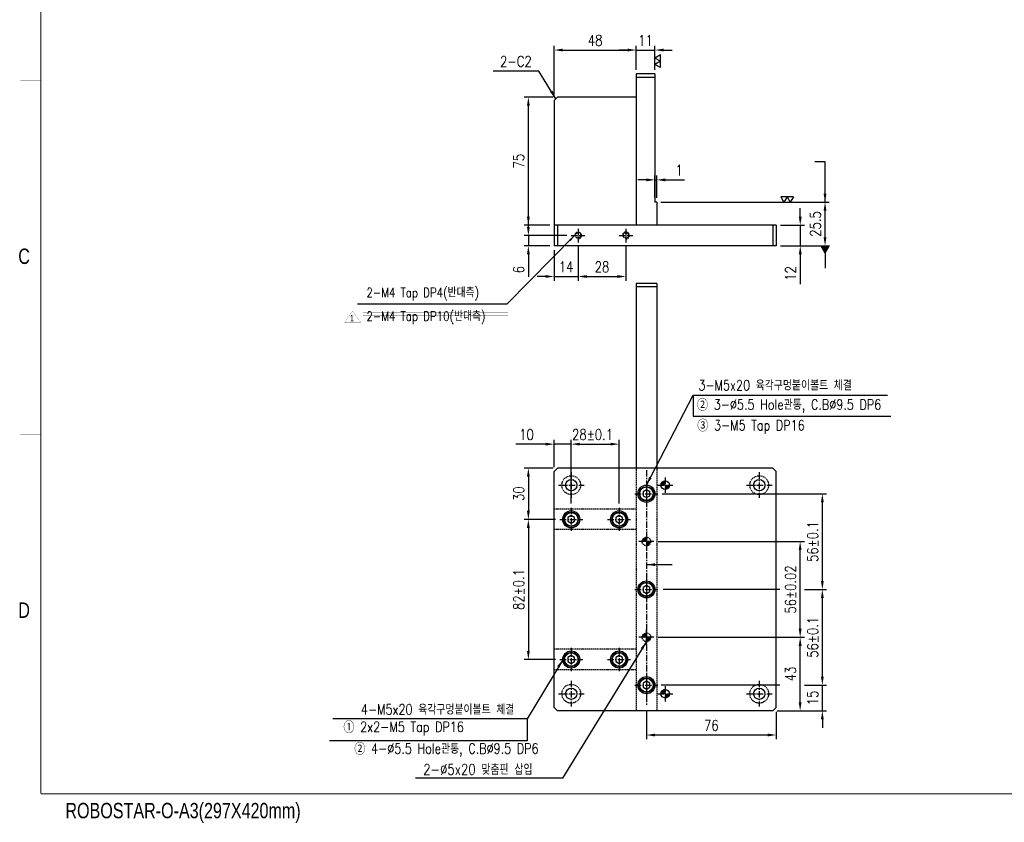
# Model space of a CAD drawing. Extents: x 2848 to 4001, y -7894 to -7084.
# Tile 1 of 4: x 2849 to 3425, y -7894 to -7424. Entities that reach past the tile are written whole.
import ezdxf
from ezdxf.enums import TextEntityAlignment as Align

# ---------------------------------------------------------------- set-up
doc = ezdxf.new("R2010")
doc.units = 0
doc.header["$LTSCALE"] = 3
doc.linetypes.add('CENTER', pattern=[2, 1.25, -0.25, 0.25, -0.25])
doc.linetypes.add('HIDDEN', pattern=[0.375, 0.25, -0.125])
doc.layers.get('0').update_dxf_attribs({"linetype": 'CONTINUOUS'})
doc.layers.get('DEFPOINTS').update_dxf_attribs({"linetype": 'CONTINUOUS'})
for name, color, linetype in [('3', 4, 'CONTINUOUS'), ('CENTERLINE', 3, 'CENTER'), ('DIM', 2, 'CONTINUOUS'), ('DIMENSION', 4, 'CONTINUOUS'), ('HATCHLINE', 1, 'CONTINUOUS'), ('HIDDENLINE', 5, 'HIDDEN')]:
    doc.layers.add(name, color=color, linetype=linetype)
doc.styles.add('GHS', font='romans.shx', dxfattribs={"width": 0.8, "bigfont": 'ghs.shx'})
doc.styles.get("Standard").update_dxf_attribs({"font": 'Gulim.ttf'})
doc.dimstyles.new('ISO-25(x2.5)', dxfattribs={"dimscale": 2.5, "dimtxt": 2.5, "dimasz": 2, "dimexe": 1, "dimexo": 1, "dimgap": 1, "dimtad": 1, "dimdec": 4, "dimdsep": 46, "dimtxsty": 'GHS', "dimcen": 0, "dimclrd": 256, "dimclre": 256, "dimclrt": 9, "dimadec": 0, "dimazin": 0, "dimtfac": 1, "dimtdec": 4, "dimtmove": 0, "dimatfit": 3, "dimfxl": 0, "dimtolj": 1, "dimarcsym": 0})

# ---------------------------------------------------------------- blocks, each defined once
blk = doc.blocks.new('*D37')
at = {"layer": 'DEFPOINTS', "color": 0}
for p in [(3305.4, -7813.51), (3318.4, -7813.51), (3289.4, -7828.51)]:
    blk.add_point(p, dxfattribs=at)
at = {"layer": 'DIMENSION', "lineweight": -2}
for p, q in [((3318.4, -7808.51), (3318.4, -7803.51)), ((3307.9, -7813.51), (3320.9, -7813.51)), ((3318.4, -7828.51), (3318.4, -7813.51)), ((3291.9, -7828.51), (3320.9, -7828.51)), ((3318.4, -7833.51), (3318.4, -7838.51))]:
    blk.add_line(p, q, dxfattribs=at)
at = {"layer": 'DIMENSION'}
for points in [[(3317.56, -7808.51), (3319.23, -7808.51), (3318.4, -7813.51)], [(3317.56, -7833.51), (3319.23, -7833.51), (3318.4, -7828.51)]]:
    blk.add_solid(points, dxfattribs=at)
at = {"layer": 'DIMENSION', "color": 9, "insert": (3312.77, -7821.01), "char_height": 6.25, "attachment_point": 5, "rotation": 90, "style": 'GHS'}
blk.add_mtext('\\A1;15', dxfattribs=at)
blk = doc.blocks.new('*D36')
at = {"layer": 'DEFPOINTS', "color": 0}
for p in [(3305.4, -7757.51), (3318.4, -7757.51), (3305.4, -7813.51)]:
    blk.add_point(p, dxfattribs=at)
at = {"layer": 'DIMENSION', "lineweight": -2}
for p, q in [((3307.9, -7757.51), (3320.9, -7757.51)), ((3318.4, -7808.51), (3318.4, -7762.51)), ((3307.9, -7813.51), (3320.9, -7813.51))]:
    blk.add_line(p, q, dxfattribs=at)
at = {"layer": 'DIMENSION'}
for points in [[(3317.56, -7762.51), (3319.23, -7762.51), (3318.4, -7757.51)], [(3317.56, -7808.51), (3319.23, -7808.51), (3318.4, -7813.51)]]:
    blk.add_solid(points, dxfattribs=at)
at = {"layer": 'DIMENSION', "color": 9, "insert": (3312.77, -7785.51), "char_height": 6.25, "attachment_point": 5, "rotation": 90, "style": 'GHS'}
blk.add_mtext('\\A1;56%%P0.1', dxfattribs=at)
blk = doc.blocks.new('*D35')
at = {"layer": 'DEFPOINTS', "color": 0}
for p in [(3222.2, -7701.51), (3318.4, -7701.51), (3305.4, -7757.51)]:
    blk.add_point(p, dxfattribs=at)
at = {"layer": 'DIMENSION', "lineweight": -2}
for p, q in [((3224.7, -7701.51), (3320.9, -7701.51)), ((3318.4, -7752.51), (3318.4, -7706.51)), ((3307.9, -7757.51), (3320.9, -7757.51))]:
    blk.add_line(p, q, dxfattribs=at)
at = {"layer": 'DIMENSION'}
for points in [[(3317.56, -7706.51), (3319.23, -7706.51), (3318.4, -7701.51)], [(3317.56, -7752.51), (3319.23, -7752.51), (3318.4, -7757.51)]]:
    blk.add_solid(points, dxfattribs=at)
at = {"layer": 'DIMENSION', "color": 9, "insert": (3312.77, -7729.51), "char_height": 6.25, "attachment_point": 5, "rotation": 90, "style": 'GHS'}
blk.add_mtext('\\A1;56%%P0.1', dxfattribs=at)
blk = doc.blocks.new('*D34')
at = {"layer": 'DEFPOINTS', "color": 0}
for p in [(3219.85, -7785.51), (3305.4, -7785.51), (3289.4, -7828.51)]:
    blk.add_point(p, dxfattribs=at)
at = {"layer": 'DIMENSION', "lineweight": -2}
for p, q in [((3222.35, -7785.51), (3307.9, -7785.51)), ((3305.4, -7823.51), (3305.4, -7790.51)), ((3291.9, -7828.51), (3307.9, -7828.51))]:
    blk.add_line(p, q, dxfattribs=at)
at = {"layer": 'DIMENSION'}
for points in [[(3304.56, -7790.51), (3306.23, -7790.51), (3305.4, -7785.51)], [(3304.56, -7823.51), (3306.23, -7823.51), (3305.4, -7828.51)]]:
    blk.add_solid(points, dxfattribs=at)
at = {"layer": 'DIMENSION', "color": 9, "insert": (3299.77, -7807.01), "char_height": 6.25, "attachment_point": 5, "rotation": 90, "style": 'GHS'}
blk.add_mtext('\\A1;43', dxfattribs=at)
blk = doc.blocks.new('*D33')
at = {"layer": 'DEFPOINTS', "color": 0}
for p in [(3219.85, -7729.51), (3305.4, -7729.51), (3219.85, -7785.51)]:
    blk.add_point(p, dxfattribs=at)
at = {"layer": 'DIMENSION', "lineweight": -2}
for p, q in [((3222.35, -7729.51), (3307.9, -7729.51)), ((3305.4, -7780.51), (3305.4, -7734.51)), ((3222.35, -7785.51), (3307.9, -7785.51))]:
    blk.add_line(p, q, dxfattribs=at)
at = {"layer": 'DIMENSION'}
for points in [[(3304.56, -7734.51), (3306.23, -7734.51), (3305.4, -7729.51)], [(3304.56, -7780.51), (3306.23, -7780.51), (3305.4, -7785.51)]]:
    blk.add_solid(points, dxfattribs=at)
at = {"layer": 'DIMENSION', "color": 9, "insert": (3299.77, -7757.51), "char_height": 6.25, "attachment_point": 5, "rotation": 90, "style": 'GHS'}
blk.add_mtext('\\A1;56%%P0.02', dxfattribs=at)
blk = doc.blocks.new('*D32')
at = {"layer": 'DEFPOINTS', "color": 0}
for p in [(3215.45, -7825.77), (3291.45, -7826.51), (3215.45, -7842.66)]:
    blk.add_point(p, dxfattribs=at)
at = {"layer": 'DIMENSION', "lineweight": -2}
for p, q in [((3215.45, -7828.27), (3215.45, -7845.16)), ((3291.45, -7829.01), (3291.45, -7845.16)), ((3286.45, -7842.66), (3220.45, -7842.66))]:
    blk.add_line(p, q, dxfattribs=at)
at = {"layer": 'DIMENSION'}
for points in [[(3220.45, -7841.83), (3220.45, -7843.49), (3215.45, -7842.66)], [(3286.45, -7841.83), (3286.45, -7843.49), (3291.45, -7842.66)]]:
    blk.add_solid(points, dxfattribs=at)
at = {"layer": 'DIMENSION', "color": 9, "insert": (3253.45, -7837.03), "char_height": 6.25, "attachment_point": 5, "style": 'GHS'}
blk.add_mtext('\\A1;76', dxfattribs=at)
blk = doc.blocks.new('*D31')
at = {"layer": 'DEFPOINTS', "color": 0}
for p in [(3199.45, -7672.51), (3171.45, -7709.76), (3199.45, -7709.76)]:
    blk.add_point(p, dxfattribs=at)
at = {"layer": 'DIMENSION', "lineweight": -2}
for p, q in [((3171.45, -7707.26), (3171.45, -7670.01)), ((3176.45, -7672.51), (3194.45, -7672.51)), ((3199.45, -7707.26), (3199.45, -7670.01))]:
    blk.add_line(p, q, dxfattribs=at)
at = {"layer": 'DIMENSION'}
for points in [[(3176.45, -7671.68), (3176.45, -7673.34), (3171.45, -7672.51)], [(3194.45, -7671.68), (3194.45, -7673.34), (3199.45, -7672.51)]]:
    blk.add_solid(points, dxfattribs=at)
at = {"layer": 'DIMENSION', "color": 9, "insert": (3183.95, -7666.88), "char_height": 6.25, "attachment_point": 5, "style": 'GHS'}
blk.add_mtext('\\A1;28%%P0.1', dxfattribs=at)
blk = doc.blocks.new('*D30')
at = {"layer": 'DEFPOINTS', "color": 0}
for p in [(3171.45, -7672.51), (3161.45, -7688.51), (3171.45, -7709.76)]:
    blk.add_point(p, dxfattribs=at)
at = {"layer": 'DIMENSION', "lineweight": -2}
for p, q in [((3156.45, -7672.51), (3139.07, -7672.51)), ((3161.45, -7686.01), (3161.45, -7670.01)), ((3171.45, -7672.51), (3161.45, -7672.51)), ((3171.45, -7707.26), (3171.45, -7670.01)), ((3176.45, -7672.51), (3181.45, -7672.51))]:
    blk.add_line(p, q, dxfattribs=at)
at = {"layer": 'DIMENSION'}
for points in [[(3156.45, -7671.68), (3156.45, -7673.34), (3161.45, -7672.51)], [(3176.45, -7671.68), (3176.45, -7673.34), (3171.45, -7672.51)]]:
    blk.add_solid(points, dxfattribs=at)
at = {"layer": 'DIMENSION', "color": 9, "insert": (3145.26, -7666.88), "char_height": 6.25, "attachment_point": 5, "style": 'GHS'}
blk.add_mtext('\\A1;10', dxfattribs=at)
blk = doc.blocks.new('*D29')
at = {"layer": 'DEFPOINTS', "color": 0}
for p in [(3163.45, -7686.51), (3146.36, -7716.51), (3164.7, -7716.51)]:
    blk.add_point(p, dxfattribs=at)
at = {"layer": 'DIMENSION', "lineweight": -2}
for p, q in [((3160.95, -7686.51), (3143.86, -7686.51)), ((3146.36, -7691.51), (3146.36, -7711.51)), ((3162.2, -7716.51), (3143.86, -7716.51))]:
    blk.add_line(p, q, dxfattribs=at)
at = {"layer": 'DIMENSION'}
for points in [[(3145.52, -7691.51), (3147.19, -7691.51), (3146.36, -7686.51)], [(3145.52, -7711.51), (3147.19, -7711.51), (3146.36, -7716.51)]]:
    blk.add_solid(points, dxfattribs=at)
at = {"layer": 'DIMENSION', "color": 9, "insert": (3140.73, -7701.51), "char_height": 6.25, "attachment_point": 5, "rotation": 90, "style": 'GHS'}
blk.add_mtext('\\A1;30', dxfattribs=at)
blk = doc.blocks.new('*D28')
at = {"layer": 'DEFPOINTS', "color": 0}
for p in [(3164.7, -7716.51), (3146.36, -7798.51), (3164.7, -7798.51)]:
    blk.add_point(p, dxfattribs=at)
at = {"layer": 'DIMENSION', "lineweight": -2}
for p, q in [((3162.2, -7716.51), (3143.86, -7716.51)), ((3146.36, -7721.51), (3146.36, -7793.51)), ((3162.2, -7798.51), (3143.86, -7798.51))]:
    blk.add_line(p, q, dxfattribs=at)
at = {"layer": 'DIMENSION'}
for points in [[(3145.52, -7721.51), (3147.19, -7721.51), (3146.36, -7716.51)], [(3145.52, -7793.51), (3147.19, -7793.51), (3146.36, -7798.51)]]:
    blk.add_solid(points, dxfattribs=at)
at = {"layer": 'DIMENSION', "color": 9, "insert": (3140.73, -7757.51), "char_height": 6.25, "attachment_point": 5, "rotation": 90, "style": 'GHS'}
blk.add_mtext('\\A1;82%%P0.1', dxfattribs=at)
blk = doc.blocks.new('SF21', base_point=(-8814, -6360.99))
at = {"layer": 'DIMENSION'}
for p, q in [((-8814, -6359.99), (-8813.42, -6360.99)), ((-8814, -6359.99), (-8812.84, -6359.99)), ((-8812.84, -6359.99), (-8813.42, -6360.99)), ((-8812.84, -6359.99), (-8812.26, -6360.99)), ((-8812.84, -6359.99), (-8811.69, -6359.99)), ((-8811.69, -6359.99), (-8812.26, -6360.99))]:
    blk.add_line(p, q, dxfattribs=at)
blk = doc.blocks.new('*D23')
at = {"layer": 'DEFPOINTS', "color": 0}
for p in [(3220.45, -7442), (3209.45, -7456), (3220.45, -7456)]:
    blk.add_point(p, dxfattribs=at)
at = {"layer": 'DIMENSION', "lineweight": -2}
for p, q in [((3204.45, -7442), (3199.45, -7442)), ((3209.45, -7453.5), (3209.45, -7439.5)), ((3209.45, -7442), (3220.45, -7442)), ((3220.45, -7453.5), (3220.45, -7439.5)), ((3225.45, -7442), (3230.45, -7442))]:
    blk.add_line(p, q, dxfattribs=at)
at = {"layer": 'DIMENSION'}
for points in [[(3204.45, -7441.16), (3204.45, -7442.83), (3209.45, -7442)], [(3225.45, -7441.16), (3225.45, -7442.83), (3220.45, -7442)]]:
    blk.add_solid(points, dxfattribs=at)
at = {"layer": 'DIMENSION', "color": 9, "insert": (3214.95, -7436.37), "char_height": 6.25, "attachment_point": 5, "style": 'GHS'}
blk.add_mtext('\\A1;11', dxfattribs=at)
blk = doc.blocks.new('*D22')
at = {"layer": 'DEFPOINTS', "color": 0}
for p in [(3209.45, -7442), (3209.45, -7456), (3161.45, -7471.5)]:
    blk.add_point(p, dxfattribs=at)
at = {"layer": 'DIMENSION', "lineweight": -2}
for p, q in [((3161.45, -7469), (3161.45, -7439.5)), ((3166.45, -7442), (3204.45, -7442)), ((3209.45, -7453.5), (3209.45, -7439.5))]:
    blk.add_line(p, q, dxfattribs=at)
at = {"layer": 'DIMENSION'}
for points in [[(3166.45, -7441.16), (3166.45, -7442.83), (3161.45, -7442)], [(3204.45, -7441.16), (3204.45, -7442.83), (3209.45, -7442)]]:
    blk.add_solid(points, dxfattribs=at)
at = {"layer": 'DIMENSION', "color": 9, "insert": (3185.45, -7436.37), "char_height": 6.25, "attachment_point": 5, "style": 'GHS'}
blk.add_mtext('\\A1;48', dxfattribs=at)
blk = doc.blocks.new('*D21')
at = {"layer": 'DEFPOINTS', "color": 0}
for p in [(3221.45, -7517.95), (3220.45, -7531), (3221.45, -7531)]:
    blk.add_point(p, dxfattribs=at)
at = {"layer": 'DIMENSION', "lineweight": -2}
for p, q in [((3215.45, -7517.95), (3210.45, -7517.95)), ((3220.45, -7528.5), (3220.45, -7515.45)), ((3220.45, -7517.95), (3221.45, -7517.95)), ((3221.45, -7528.5), (3221.45, -7515.45)), ((3226.45, -7517.95), (3237.64, -7517.95))]:
    blk.add_line(p, q, dxfattribs=at)
at = {"layer": 'DIMENSION'}
for points in [[(3215.45, -7517.12), (3215.45, -7518.78), (3220.45, -7517.95)], [(3226.45, -7517.12), (3226.45, -7518.78), (3221.45, -7517.95)]]:
    blk.add_solid(points, dxfattribs=at)
at = {"layer": 'DIMENSION', "color": 9, "insert": (3234.55, -7512.33), "char_height": 6.25, "attachment_point": 5, "style": 'GHS'}
blk.add_mtext('\\A1;1', dxfattribs=at)
blk = doc.blocks.new('*D20')
at = {"layer": 'DEFPOINTS', "color": 0}
for p in [(3291.45, -7544.5), (3305.45, -7544.5), (3291.45, -7556.5)]:
    blk.add_point(p, dxfattribs=at)
at = {"layer": 'DIMENSION', "lineweight": -2}
for p, q in [((3305.45, -7539.5), (3305.45, -7534.5)), ((3293.95, -7544.5), (3307.95, -7544.5)), ((3305.45, -7544.5), (3305.45, -7556.5)), ((3293.95, -7556.5), (3307.95, -7556.5)), ((3305.45, -7561.5), (3305.45, -7578.88))]:
    blk.add_line(p, q, dxfattribs=at)
at = {"layer": 'DIMENSION'}
for points in [[(3304.62, -7539.5), (3306.28, -7539.5), (3305.45, -7544.5)], [(3304.62, -7561.5), (3306.28, -7561.5), (3305.45, -7556.5)]]:
    blk.add_solid(points, dxfattribs=at)
at = {"layer": 'DIMENSION', "color": 9, "insert": (3299.82, -7572.69), "char_height": 6.25, "attachment_point": 5, "rotation": 90, "style": 'GHS'}
blk.add_mtext('\\A1;12', dxfattribs=at)
blk = doc.blocks.new('*D19')
at = {"layer": 'DEFPOINTS', "color": 0}
for p in [(3221.45, -7531), (3319.95, -7531), (3291.45, -7556.5)]:
    blk.add_point(p, dxfattribs=at)
at = {"layer": 'DIMENSION', "lineweight": -2}
for p, q in [((3223.95, -7531), (3322.45, -7531)), ((3319.95, -7551.5), (3319.95, -7536)), ((3293.95, -7556.5), (3322.45, -7556.5))]:
    blk.add_line(p, q, dxfattribs=at)
at = {"layer": 'DIMENSION'}
for points in [[(3319.12, -7536), (3320.78, -7536), (3319.95, -7531)], [(3319.12, -7551.5), (3320.78, -7551.5), (3319.95, -7556.5)]]:
    blk.add_solid(points, dxfattribs=at)
at = {"layer": 'DIMENSION', "color": 9, "insert": (3314.32, -7543.75), "char_height": 6.25, "attachment_point": 5, "rotation": 90, "style": 'GHS'}
blk.add_mtext('\\A1;25.5', dxfattribs=at)
blk = doc.blocks.new('*D18')
at = {"layer": 'DEFPOINTS', "color": 0}
for p in [(3175.45, -7554.5), (3203.45, -7554.5), (3203.45, -7574.46)]:
    blk.add_point(p, dxfattribs=at)
at = {"layer": 'DIMENSION', "lineweight": -2}
for p, q in [((3175.45, -7557), (3175.45, -7576.96)), ((3203.45, -7557), (3203.45, -7576.96)), ((3180.45, -7574.46), (3198.45, -7574.46))]:
    blk.add_line(p, q, dxfattribs=at)
at = {"layer": 'DIMENSION'}
for points in [[(3180.45, -7573.62), (3180.45, -7575.29), (3175.45, -7574.46)], [(3198.45, -7573.62), (3198.45, -7575.29), (3203.45, -7574.46)]]:
    blk.add_solid(points, dxfattribs=at)
at = {"layer": 'DIMENSION', "color": 9, "insert": (3189.45, -7568.83), "char_height": 6.25, "attachment_point": 5, "style": 'GHS'}
blk.add_mtext('\\A1;28', dxfattribs=at)
blk = doc.blocks.new('*D17')
at = {"layer": 'DEFPOINTS', "color": 0}
for p in [(3161.45, -7556.5), (3175.45, -7554.5), (3175.45, -7574.46)]:
    blk.add_point(p, dxfattribs=at)
at = {"layer": 'DIMENSION', "lineweight": -2}
for p, q in [((3161.45, -7559), (3161.45, -7576.96)), ((3175.45, -7557), (3175.45, -7576.96)), ((3156.45, -7574.46), (3151.45, -7574.46)), ((3161.45, -7574.46), (3175.45, -7574.46)), ((3180.45, -7574.46), (3185.45, -7574.46))]:
    blk.add_line(p, q, dxfattribs=at)
at = {"layer": 'DIMENSION'}
for points in [[(3156.45, -7573.62), (3156.45, -7575.29), (3161.45, -7574.46)], [(3180.45, -7573.62), (3180.45, -7575.29), (3175.45, -7574.46)]]:
    blk.add_solid(points, dxfattribs=at)
at = {"layer": 'DIMENSION', "color": 9, "insert": (3168.45, -7568.83), "char_height": 6.25, "attachment_point": 5, "style": 'GHS'}
blk.add_mtext('\\A1;14', dxfattribs=at)
blk = doc.blocks.new('*D16')
at = {"layer": 'DEFPOINTS', "color": 0}
for p in [(3146.36, -7550.5), (3171.45, -7550.5), (3161.45, -7556.5)]:
    blk.add_point(p, dxfattribs=at)
at = {"layer": 'DIMENSION', "lineweight": -2}
for p, q in [((3146.36, -7545.5), (3146.36, -7540.5)), ((3168.95, -7550.5), (3143.86, -7550.5)), ((3146.36, -7550.5), (3146.36, -7556.5)), ((3158.95, -7556.5), (3143.86, -7556.5)), ((3146.36, -7561.5), (3146.36, -7574.59))]:
    blk.add_line(p, q, dxfattribs=at)
at = {"layer": 'DIMENSION'}
for points in [[(3145.52, -7545.5), (3147.19, -7545.5), (3146.36, -7550.5)], [(3145.52, -7561.5), (3147.19, -7561.5), (3146.36, -7556.5)]]:
    blk.add_solid(points, dxfattribs=at)
at = {"layer": 'DIMENSION', "color": 9, "insert": (3140.73, -7570.54), "char_height": 6.25, "attachment_point": 5, "rotation": 90, "style": 'GHS'}
blk.add_mtext('\\A1;6', dxfattribs=at)
blk = doc.blocks.new('*D15')
at = {"layer": 'DEFPOINTS', "color": 0}
for p in [(3146.36, -7469.5), (3163.45, -7469.5), (3161.45, -7544.5)]:
    blk.add_point(p, dxfattribs=at)
at = {"layer": 'DIMENSION', "lineweight": -2}
for p, q in [((3160.95, -7469.5), (3143.86, -7469.5)), ((3146.36, -7539.5), (3146.36, -7474.5)), ((3158.95, -7544.5), (3143.86, -7544.5))]:
    blk.add_line(p, q, dxfattribs=at)
at = {"layer": 'DIMENSION'}
for points in [[(3145.52, -7474.5), (3147.19, -7474.5), (3146.36, -7469.5)], [(3145.52, -7539.5), (3147.19, -7539.5), (3146.36, -7544.5)]]:
    blk.add_solid(points, dxfattribs=at)
at = {"layer": 'DIMENSION', "color": 9, "insert": (3140.73, -7507), "char_height": 6.25, "attachment_point": 5, "rotation": 90, "style": 'GHS'}
blk.add_mtext('\\A1;75', dxfattribs=at)
blk = doc.blocks.new('A3-DJ')
at = {"const_width": 0.2}
for points in [[(30, 269), (30, 10)], [(30, 10), (410, 10)]]:
    blk.add_lwpolyline(points, dxfattribs=at)
at = {"layer": '3', "const_width": 0.05}
for points in [[(26, 149), (30, 149)], [(26, 80), (30, 80)]]:
    blk.add_lwpolyline(points, dxfattribs=at)
at = {"layer": '3', "width": 0.8}
for s, p in [('C', (26.72, 114.81)), ('D', (26.72, 45.81)), ('ROBOSTAR-O-A3(297X420mm)', (57.72, 6.36))]:
    blk.add_text(s, height=3, dxfattribs=at).set_placement(p, align=Align.MIDDLE)
blk = doc.blocks.new('zw$7802')
at = {"color": 1, "const_width": 0.15}
for points in [[(7.56, 10.88), (0.06, 0.07)], [(15.06, 0.07), (7.56, 10.88)], [(0.06, 0.07), (15.06, 0.07)]]:
    blk.add_lwpolyline(points, dxfattribs=at)
at = {"color": 1, "width": 0.8}
blk.add_text('1', height=6, dxfattribs=at).set_placement((7.01, 4.19), align=Align.MIDDLE)

msp = doc.modelspace()

# ---------------------------------------------------------------- hatches: boundary and pattern name
at = {"layer": 'HATCHLINE'}
h = msp.add_hatch(dxfattribs=at)
h.set_pattern_fill('ANSI31', color=256, scale=0.1, style=0)
h.set_pattern_definition([(45, (10952.73843, -447.53554), (-0.224506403, 0.224506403), [])])
h.paths.add_polyline_path([(3226.44984, -7694.00872, 0.414213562), (3223.94984, -7696.50872), (3226.44984, -7696.50872)])
h.paths.add_polyline_path([(3226.44984, -7696.50872), (3226.44984, -7699.00872, 0.414213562), (3228.94984, -7696.50872)])
h = msp.add_hatch(dxfattribs=at)
h.set_pattern_fill('ANSI31', color=256, scale=0.1, style=0)
h.set_pattern_definition([(45, (10952.73843, -569.53554), (-0.224506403, 0.224506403), [])])
h.paths.add_polyline_path([(3226.44984, -7816.00872, 0.414213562), (3223.94984, -7818.50872), (3226.44984, -7818.50872)])
h.paths.add_polyline_path([(3226.44984, -7818.50872), (3226.44984, -7821.00872, 0.414213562), (3228.94984, -7818.50872)])
at = {"layer": 'HIDDENLINE'}
h = msp.add_hatch(dxfattribs=at)
h.set_pattern_fill('ANSI31', color=256, scale=5, style=0)
h.set_pattern_definition([(45, (2500.2377, -6872.54395), (-0.44194174, 0.44194174), [])])
h.paths.add_polyline_path([(3215.44984, -7727.00872, 0.414213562), (3212.94984, -7729.50872), (3215.44984, -7729.50872)])
h.paths.add_polyline_path([(3217.94984, -7729.50872), (3215.44984, -7729.50872), (3215.44984, -7732.00872, 0.414213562)])
h = msp.add_hatch(dxfattribs=at)
h.set_pattern_fill('ANSI31', color=256, scale=5, style=0)
h.set_pattern_definition([(45, (2500.2377, -6928.54395), (-0.44194174, 0.44194174), [])])
h.paths.add_polyline_path([(3215.44984, -7783.00872, 0.414213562), (3212.94984, -7785.50872), (3215.44984, -7785.50872)])
h.paths.add_polyline_path([(3217.94984, -7785.50872), (3215.44984, -7785.50872), (3215.44984, -7788.00872, 0.414213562)])

# ---------------------------------------------------------------- linework, layer by layer
for p, q in [((3220.44984, -7455.99536), (3209.44984, -7455.99536)), ((3209.44984, -7455.99536), (3209.44984, -7544.49537)), ((3220.44984, -7457.99536), (3209.44984, -7457.99536)), ((3220.44984, -7455.99536), (3220.44984, -7530.99537)), ((3161.44984, -7471.49537), (3163.44984, -7469.49537)), ((3161.44984, -7471.49537), (3161.44984, -7556.49537)), ((3209.44984, -7469.49537), (3163.44984, -7469.49537)), ((3221.44984, -7530.99537), (3220.44984, -7530.99537)), ((3221.44984, -7530.99537), (3221.44984, -7544.49537)), ((3291.44984, -7544.49537), (3161.44984, -7544.49537)), ((3163.44984, -7544.49537), (3163.44984, -7556.49537)), ((3289.44984, -7544.49537), (3289.44984, -7556.49537)), ((3291.44984, -7544.49537), (3291.44984, -7556.49537)), ((3291.44984, -7556.49537), (3161.44984, -7556.49537)), ((3209.44984, -7578.50872), (3209.44984, -7686.50872)), ((3221.44984, -7578.50872), (3209.44984, -7578.50872)), ((3221.44984, -7580.50872), (3209.44984, -7580.50872)), ((3221.44984, -7578.50872), (3221.44984, -7686.50872)), ((3161.44984, -7688.50872), (3163.44984, -7686.50872)), ((3161.44984, -7826.50872), (3161.44984, -7688.50872)), ((3289.44984, -7686.50872), (3163.44984, -7686.50872)), ((3289.44984, -7686.50872), (3291.44984, -7688.50872)), ((3291.44984, -7826.50872), (3291.44984, -7688.50872)), ((3215.44984, -7699.19928), (3213.44984, -7700.35392)), ((3213.44984, -7700.35392), (3213.44984, -7702.66352)), ((3213.44984, -7702.66352), (3215.44984, -7703.81816)), ((3217.44984, -7700.35392), (3215.44984, -7699.19928)), ((3215.44984, -7703.81816), (3217.44984, -7702.66352)), ((3217.44984, -7702.66352), (3217.44984, -7700.35392)), ((3171.44984, -7714.19928), (3169.44984, -7715.35392)), ((3173.44984, -7715.35392), (3171.44984, -7714.19928)), ((3199.44984, -7714.19928), (3197.44984, -7715.35392)), ((3201.44984, -7715.35392), (3199.44984, -7714.19928)), ((3169.44984, -7715.35392), (3169.44984, -7717.66352)), ((3169.44984, -7717.66352), (3171.44984, -7718.81816)), ((3171.44984, -7718.81816), (3173.44984, -7717.66352)), ((3173.44984, -7717.66352), (3173.44984, -7715.35392)), ((3197.44984, -7715.35392), (3197.44984, -7717.66352)), ((3197.44984, -7717.66352), (3199.44984, -7718.81816)), ((3199.44984, -7718.81816), (3201.44984, -7717.66352)), ((3201.44984, -7717.66352), (3201.44984, -7715.35392)), ((3215.44984, -7755.19928), (3213.44984, -7756.35392)), ((3213.44984, -7756.35392), (3213.44984, -7758.66352)), ((3213.44984, -7758.66352), (3215.44984, -7759.81816)), ((3217.44984, -7756.35392), (3215.44984, -7755.19928)), ((3215.44984, -7759.81816), (3217.44984, -7758.66352)), ((3217.44984, -7758.66352), (3217.44984, -7756.35392)), ((3171.44984, -7796.19928), (3169.44984, -7797.35392)), ((3169.44984, -7797.35392), (3169.44984, -7799.66352)), ((3169.44984, -7799.66352), (3171.44984, -7800.81816)), ((3173.44984, -7797.35392), (3171.44984, -7796.19928)), ((3171.44984, -7800.81816), (3173.44984, -7799.66352)), ((3173.44984, -7799.66352), (3173.44984, -7797.35392)), ((3199.44984, -7796.19928), (3197.44984, -7797.35392)), ((3197.44984, -7797.35392), (3197.44984, -7799.66352)), ((3197.44984, -7799.66352), (3199.44984, -7800.81816)), ((3201.44984, -7797.35392), (3199.44984, -7796.19928)), ((3199.44984, -7800.81816), (3201.44984, -7799.66352)), ((3201.44984, -7799.66352), (3201.44984, -7797.35392)), ((3215.44984, -7811.19928), (3213.44984, -7812.35392)), ((3213.44984, -7812.35392), (3213.44984, -7814.66352)), ((3217.44984, -7812.35392), (3215.44984, -7811.19928)), ((3217.44984, -7814.66352), (3217.44984, -7812.35392)), ((3213.44984, -7814.66352), (3215.44984, -7815.81816)), ((3215.44984, -7815.81816), (3217.44984, -7814.66352)), ((3163.44984, -7828.50872), (3161.44984, -7826.50872)), ((3289.44984, -7828.50872), (3163.44984, -7828.50872)), ((3289.44984, -7828.50872), (3291.44984, -7826.50872))]:
    msp.add_line(p, q)
at = {"color": 1, "const_width": 0.15}
for points in [[(3049.61269, -7595.68637), (3134.39798, -7595.68637)], [(3049.61269, -7597.48768), (3134.39798, -7597.48768)], [(3049.61269, -7599.32652), (3134.39798, -7599.32652)]]:
    msp.add_lwpolyline(points, dxfattribs=at)
for centre, radius in [((3171.44984, -7696.50872), 3.3), ((3215.44984, -7701.50872), 5), ((3215.44984, -7701.50872), 4.25), ((3226.44984, -7696.50872), 2.5), ((3281.44984, -7696.50872), 3.3), ((3171.44984, -7716.50872), 5), ((3171.44984, -7716.50872), 4.25), ((3199.44984, -7716.50872), 5), ((3199.44984, -7716.50872), 4.25), ((3215.44984, -7757.50872), 5), ((3215.44984, -7757.50872), 4.25), ((3171.44984, -7798.50872), 5), ((3171.44984, -7798.50872), 4.25), ((3199.44984, -7798.50872), 5), ((3199.44984, -7798.50872), 4.25), ((3215.44984, -7813.50872), 5), ((3215.44984, -7813.50872), 4.25), ((3171.44984, -7818.50872), 3.3), ((3226.44984, -7818.50872), 2.5), ((3281.44984, -7818.50872), 3.3)]:
    msp.add_circle(centre, radius)
at = {"layer": '3'}
for centre in [(3215.44984, -7701.50872), (3171.44984, -7716.50872), (3199.44984, -7716.50872), (3215.44984, -7757.50872), (3171.44984, -7798.50872), (3199.44984, -7798.50872), (3215.44984, -7813.50872)]:
    msp.add_circle(centre, 3.95, dxfattribs=at)
at = {"layer": 'CENTERLINE'}
for p, q in [((3175.44984, -7546.49537), (3175.44984, -7554.49537)), ((3203.44984, -7546.49537), (3203.44984, -7554.49537)), ((3171.44984, -7550.49537), (3179.44984, -7550.49537)), ((3199.44984, -7550.49537), (3207.44984, -7550.49537)), ((3171.44984, -7689.00872), (3171.44984, -7704.00872)), ((3215.44984, -7687.70277), (3215.44984, -7825.7741)), ((3281.44984, -7689.00872), (3281.44984, -7704.00872)), ((3163.94984, -7696.50872), (3178.94984, -7696.50872)), ((3215.44984, -7694.75872), (3215.44984, -7708.25872)), ((3221.94984, -7696.50872), (3230.94984, -7696.50872)), ((3226.44984, -7692.00872), (3226.44984, -7701.00872)), ((3273.94984, -7696.50872), (3288.94984, -7696.50872)), ((3208.69984, -7701.50872), (3222.19984, -7701.50872)), ((3171.44984, -7709.75872), (3171.44984, -7723.25872)), ((3199.44984, -7709.75872), (3199.44984, -7723.25872)), ((3164.69984, -7716.50872), (3178.19984, -7716.50872)), ((3192.69984, -7716.50872), (3206.19984, -7716.50872)), ((3215.44984, -7725.00872), (3215.44984, -7734.00872)), ((3219.84894, -7729.50872), (3210.94984, -7729.50872)), ((3215.44984, -7750.75872), (3215.44984, -7764.25872)), ((3208.69984, -7757.50872), (3222.19984, -7757.50872)), ((3215.44984, -7790.00872), (3215.44984, -7781.00872)), ((3219.84894, -7785.50872), (3210.94984, -7785.50872)), ((3171.44984, -7791.75872), (3171.44984, -7805.25872)), ((3199.44984, -7791.75872), (3199.44984, -7805.25872)), ((3164.69984, -7798.50872), (3178.19984, -7798.50872)), ((3192.69984, -7798.50872), (3206.19984, -7798.50872)), ((3215.44984, -7806.75872), (3215.44984, -7820.25872)), ((3171.44984, -7811.00872), (3171.44984, -7826.00872)), ((3281.44984, -7811.00872), (3281.44984, -7826.00872)), ((3163.94984, -7818.50872), (3178.94984, -7818.50872)), ((3208.69984, -7813.50872), (3222.19984, -7813.50872)), ((3221.94984, -7818.50872), (3230.94984, -7818.50872)), ((3226.44984, -7814.00872), (3226.44984, -7823.00872)), ((3273.94984, -7818.50872), (3288.94984, -7818.50872))]:
    msp.add_line(p, q, dxfattribs=at)
at = {"layer": 'DIMENSION'}
for p, q in [((3242.77991, -7643.81606), (3242.77991, -7656.18523)), ((3242.77991, -7656.18523), (3358.46159, -7656.18523)), ((3293.47835, -7757.50872), (3225.24537, -7757.50872)), ((3293.47835, -7813.50872), (3223.98404, -7813.50872)), ((3145.68625, -7833.18369), (3145.68625, -7846.15492)), ((3145.68625, -7846.15492), (3030.03697, -7846.15492))]:
    msp.add_line(p, q, dxfattribs=at)
at = {"layer": 'HIDDENLINE'}
for p, q in [((3209.44984, -7686.50872), (3209.44984, -7828.50872)), ((3221.44984, -7686.50872), (3221.44984, -7828.50872)), ((3209.44984, -7710.50872), (3161.44984, -7710.50872)), ((3209.44984, -7722.50872), (3161.44984, -7722.50872)), ((3209.44984, -7792.50872), (3161.44984, -7792.50872)), ((3209.44984, -7804.50872), (3161.44984, -7804.50872))]:
    msp.add_line(p, q, dxfattribs=at)
for centre, radius in [((3175.44984, -7550.49537), 1.62111), ((3203.44984, -7550.49537), 1.62111), ((3171.44984, -7696.50872), 5.5), ((3281.44984, -7696.50872), 5.5), ((3215.44984, -7729.50872), 2.5), ((3215.44984, -7785.50872), 2.5), ((3171.44984, -7818.50872), 5.5), ((3281.44984, -7818.50872), 5.5)]:
    msp.add_circle(centre, radius, dxfattribs=at)
for centre in [(3175.44984, -7550.49537), (3203.44984, -7550.49537)]:
    msp.add_arc(centre, 2, 270, 180, dxfattribs=at)

# ---------------------------------------------------------------- block references
for name, p, xscale, yscale, zscale in [('A3-DJ', (2771.11255, -7907.05712), 3, 3, 3), ('zw$7802', (3038.7779, -7601.38956), 0.6263161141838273, 0.6263161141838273, 0.6263161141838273)]:
    msp.add_blockref(name, p, dxfattribs=dict(xscale=xscale, yscale=yscale, zscale=zscale))
at = {"layer": 'DIM', "xscale": -3.199999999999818, "yscale": 3.199999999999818, "zscale": 0.8, "rotation": 270}
msp.add_blockref('SF21', (3220.44984, -7452.2275), dxfattribs=at)
at = {"layer": 'DIM', "xscale": -3.199999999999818, "yscale": 3.199999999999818, "zscale": 0.8}
msp.add_blockref('SF21', (3301.4452, -7530.99537), dxfattribs=at)

# ---------------------------------------------------------------- texts
at = {"color": 9, "style": 'GHS', "width": 0.8}
for s, p in [('2-M4 Tap DP4(반대측)', (3051.59068, -7586.61795)), ('2-M4 Tap DP10(반대측)', (3051.59068, -7600.43283))]:
    msp.add_text(s, height=5.5, dxfattribs=at).set_placement(p)
at = {"layer": 'DIMENSION', "color": 9, "style": 'GHS'}
for s, insert, char_height, attachment_point in [('2-C2', (3148.37036, -7451.78827), 6.25, 9), ('3-M5x20 육각구멍붙이볼트 체결', (3245.85737, -7638.04939), 6, 4), ('{\\fGulim|b0|i0|c129|p50;②} 3-%%c5.5 Hole관통, C.B%%c9.5 DP6', (3244.99848, -7650.26313), 6, 4), ('{\\fGulim|b0|i0|c129|p50;③} 3-M5 Tap DP16', (3245.16848, -7662.45711), 6, 4), ('4-M5x20 육각구멍붙이볼트 체결', (3138.18625, -7827.6779), 6, 6), ('{\\fGulim|b0|i0|c129|p50;①} 2x2-M5 Tap DP16\\P       ', (3108.62677, -7843.88553), 6, 6), ('{\\fGulim|b0|i0|c129|p50;②} 4-%%c5.5 Hole관통, C.B%%c9.5 DP6', (3152.34278, -7851.49081), 6, 6), ('2-%%c5x20 맞춤핀 삽입', (3084.82526, -7865.88573), 6.25, 7)]:
    msp.add_mtext(s, dxfattribs=dict(at, insert=insert, char_height=char_height, attachment_point=attachment_point))

# ---------------------------------------------------------------- dimensions: what is measured, and where the dimension line sits
at = {"layer": 'DIMENSION'}
for base, p1, p2, picture, middle in [((3209.44984, -7441.99536), (3161.44984, -7471.49537), (3209.44984, -7455.99536), '*D22', (3185.44984, -7436.37036)), ((3220.44984, -7441.99536), (3209.44984, -7455.99536), (3220.44984, -7455.99536), '*D23', (3214.94984, -7436.37036)), ((3221.44984, -7517.95031), (3220.44984, -7530.99537), (3221.44984, -7530.99537), '*D21', (3234.54508, -7512.32531)), ((3175.44984, -7574.45605), (3161.44984, -7556.49537), (3175.44984, -7554.49537), '*D17', (3168.44984, -7568.83105)), ((3203.44984, -7574.45605), (3175.44984, -7554.49537), (3203.44984, -7554.49537), '*D18', (3189.44984, -7568.83105)), ((3215.44984, -7842.65842), (3291.44984, -7826.50872), (3215.44984, -7825.7741), '*D32', (3253.44984, -7837.03342))]:
    dim = msp.add_linear_dim(base=base, p1=p1, p2=p2, dimstyle='ISO-25(x2.5)', dxfattribs=at)
    dim.commit()
    dim.dimension.update_dxf_attribs({"geometry": picture, "text_midpoint": middle})
for base, p1, p2, picture, middle in [((3146.35791, -7469.49537), (3161.44984, -7544.49537), (3163.44984, -7469.49537), '*D15', (3140.73291, -7506.99537)), ((3319.94984, -7530.99537), (3291.44984, -7556.49537), (3221.44984, -7530.99537), '*D19', (3314.32484, -7543.74537)), ((3146.35791, -7716.50872), (3163.44984, -7686.50872), (3164.69984, -7716.50872), '*D29', (3140.73291, -7701.50872)), ((3305.39525, -7785.50872), (3289.39525, -7828.50872), (3219.84894, -7785.50872), '*D34', (3299.77025, -7807.00872)), ((3318.39525, -7813.50872), (3289.39525, -7828.50872), (3305.39525, -7813.50872), '*D37', (3312.77025, -7821.00872))]:
    dim = msp.add_linear_dim(base=base, p1=p1, p2=p2, angle=90, dimstyle='ISO-25(x2.5)', dxfattribs=at)
    dim.commit()
    dim.dimension.update_dxf_attribs({"geometry": picture, "text_midpoint": middle})
for base, p1, p2, picture, middle in [((3305.44984, -7544.49537), (3291.44984, -7556.49537), (3291.44984, -7544.49537), '*D20', (3305.44984, -7572.68585)), ((3146.35791, -7550.49537), (3161.44984, -7556.49537), (3171.44984, -7550.49537), '*D16', (3146.35791, -7570.54299))]:
    dim = msp.add_linear_dim(base=base, p1=p1, p2=p2, angle=90, dimstyle='ISO-25(x2.5)', dxfattribs=at)
    dim.commit()
    dim.dimension.update_dxf_attribs({"geometry": picture, "text_midpoint": middle, "dimtype": 160})
dim = msp.add_linear_dim(base=(3171.44984, -7672.50872), p1=(3161.44984, -7688.50872), p2=(3171.44984, -7709.75872), dimstyle='ISO-25(x2.5)', dxfattribs=at)
dim.commit()
dim.dimension.update_dxf_attribs({"geometry": '*D30', "text_midpoint": (3145.25936, -7672.50872), "dimtype": 160})
dim = msp.add_linear_dim(base=(3199.44984, -7672.50872), p1=(3171.44984, -7709.75872), p2=(3199.44984, -7709.75872), text='<>%%P0.1', dimstyle='ISO-25(x2.5)', dxfattribs=at)
dim.commit()
dim.dimension.update_dxf_attribs({"geometry": '*D31', "text_midpoint": (3183.94984, -7672.50872), "dimtype": 160})
for base, p1, p2, text, picture, middle in [((3318.39525, -7701.50872), (3305.39525, -7757.50872), (3222.19984, -7701.50872), '<>%%P0.1', '*D35', (3312.77025, -7729.50872)), ((3146.35791, -7798.50872), (3164.69984, -7716.50872), (3164.69984, -7798.50872), '<>%%P0.1', '*D28', (3140.73291, -7757.50872)), ((3305.39525, -7729.50872), (3219.84894, -7785.50872), (3219.84894, -7729.50872), '<>%%P0.02', '*D33', (3299.77025, -7757.50872)), ((3318.39525, -7757.50872), (3305.39525, -7813.50872), (3305.39525, -7757.50872), '<>%%P0.1', '*D36', (3312.77025, -7785.50872))]:
    dim = msp.add_linear_dim(base=base, p1=p1, p2=p2, angle=90, text=text, dimstyle='ISO-25(x2.5)', dxfattribs=at)
    dim.commit()
    dim.dimension.update_dxf_attribs({"geometry": picture, "text_midpoint": middle})

# ---------------------------------------------------------------- leaders
at = {"layer": 'DIMENSION', "annotation_type": 0, "has_hookline": 1, "hookline_direction": 1, "text_width": 19.28571}
msp.add_leader([(3162.44984, -7470.49537), (3152.47765, -7454.28827), (3147.47765, -7454.28827)], dimstyle='ISO-25(x2.5)', override={"dimgap": 1, "dimtad": 1}, dxfattribs=at)
at = {"layer": 'DIMENSION'}
for points, override in [([(3319.94984, -7530.99537), (3319.94984, -7507.43834), (3314.06399, -7507.43834)], {"dimgap": 1, "dimtad": 1}), ([(3173.44984, -7550.49537), (3133.77675, -7590.69781), (3046.35253, -7590.69781)], {"dimscale": 2}), ([(3319.94984, -7556.49537), (3319.94984, -7569.60042)], {"dimgap": 1, "dimtad": 1, "dimldrblk": 'DatumFilled'}), ([(3215.44984, -7742.99753), (3230.50778, -7742.99753)], {"dimgap": 1, "dimtad": 1})]:
    msp.add_leader(points, dimstyle='ISO-25(x2.5)', override=override, dxfattribs=at)
at = {"layer": 'DIMENSION', "annotation_type": 0, "has_hookline": 1, "text_width": 106.24762}
for points, hookline_direction in [([(3215.44984, -7696.50872), (3242.77991, -7643.81606), (3247.77991, -7643.81606)], 0), ([(3166.45072, -7798.60232), (3145.68625, -7833.18369), (3140.68625, -7833.18369)], 1)]:
    msp.add_leader(points, dimstyle='ISO-25(x2.5)', dxfattribs=dict(at, hookline_direction=hookline_direction))
at = {"layer": 'DIMENSION'}
msp.add_leader([(3215.44984, -7788.00872), (3166.39362, -7867.95146), (3080.39367, -7867.95146)], dimstyle='ISO-25(x2.5)', dxfattribs=at)

doc.saveas('drawing.dxf')
